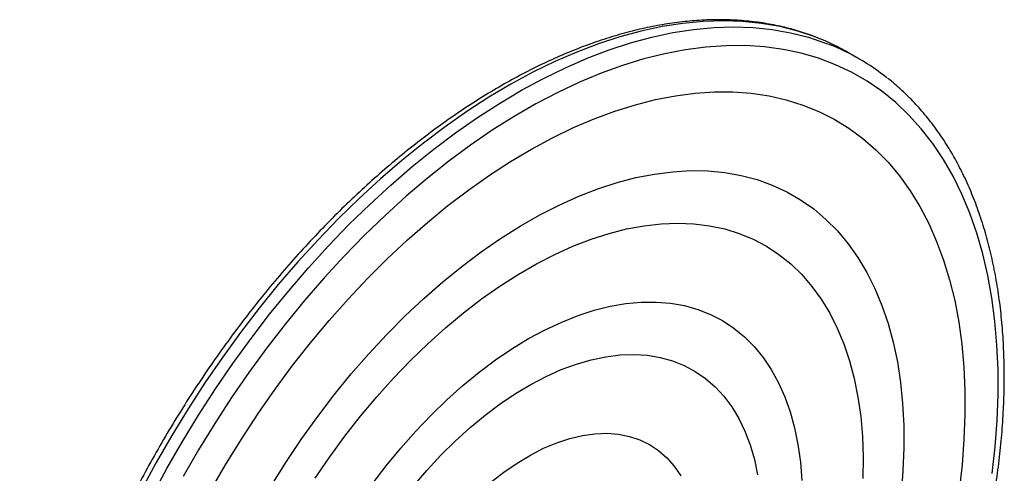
# Paper-space layout '_Isométrica' of a CAD drawing. Header units: millimetres. Extents: x -203 to 2, y -202 to 60.
# Tile 3 of 3: x -203 to 2, y -35 to 60. Entities that reach past the tile are written whole.
import ezdxf

# ---------------------------------------------------------------- set-up
doc = ezdxf.new("R2010")
doc.units = ezdxf.units.MM

psp = doc.layouts.new('_Isométrica')

# ---------------------------------------------------------------- linework, layer by layer
at = {"color": 7, "linetype": 'Continuous', "lineweight": 25}
psp.add_line((-28.14, 51.8), (-30.34, 53.07), dxfattribs=at)
at = {"color": 8, "linetype": 'Continuous', "lineweight": 25, "flags": 128}
for points in [[(-36.53, 56.07), (-37.31, 56.37), (-40.91, 57.58), (-44.63, 58.52), (-48.47, 59.2), (-52.43, 59.61), (-56.48, 59.74), (-60.63, 59.61), (-64.86, 59.21), (-69.17, 58.54), (-73.55, 57.6), (-77.98, 56.4), (-82.46, 54.94), (-86.99, 53.21), (-91.54, 51.23), (-96.11, 49), (-100.7, 46.52), (-105.29, 43.8), (-109.87, 40.84), (-114.43, 37.65), (-118.96, 34.23), (-123.46, 30.6), (-127.92, 26.77), (-132.32, 22.72), (-136.65, 18.49), (-140.91, 14.07), (-145.1, 9.48), (-149.19, 4.72), (-153.18, -0.19), (-157.07, -5.25), (-160.84, -10.44), (-164.48, -15.76), (-168, -21.19), (-171.38, -26.72), (-174.62, -32.35), (-177.7, -38.05)], [(-175.51, -39.31), (-172.43, -33.61), (-169.19, -27.99), (-165.81, -22.46), (-162.29, -17.02), (-158.65, -11.71), (-154.87, -6.51), (-150.99, -1.45), (-147, 3.46), (-142.9, 8.22), (-138.72, 12.81), (-134.46, 17.23), (-130.12, 21.46), (-125.72, 25.5), (-121.27, 29.34), (-116.77, 32.97), (-112.24, 36.38), (-107.67, 39.57), (-103.09, 42.53), (-98.51, 45.25), (-93.92, 47.73), (-89.35, 49.96), (-84.8, 51.95), (-80.27, 53.67), (-75.79, 55.14), (-71.36, 56.34), (-66.98, 57.27), (-62.67, 57.94), (-58.44, 58.35), (-54.29, 58.48), (-50.24, 58.34), (-46.28, 57.93), (-42.44, 57.26), (-38.72, 56.32), (-35.12, 55.11), (-34.24, 54.77)], [(-150.56, -37.02), (-147.49, -32.15), (-144.3, -27.39), (-140.97, -22.75), (-137.53, -18.24), (-133.97, -13.88), (-130.32, -9.69), (-126.58, -5.66), (-122.77, -1.81), (-118.88, 1.85), (-114.93, 5.3), (-110.94, 8.54), (-106.91, 11.57), (-102.85, 14.37), (-98.78, 16.93), (-94.71, 19.25), (-90.64, 21.32), (-86.59, 23.14), (-82.57, 24.7), (-78.58, 26), (-74.65, 27.03), (-70.78, 27.79), (-66.98, 28.28), (-63.27, 28.49), (-59.64, 28.44), (-56.12, 28.11), (-52.7, 27.51), (-49.41, 26.64), (-46.25, 25.5), (-43.22, 24.09), (-40.34, 22.43), (-37.61, 20.5), (-35.05, 18.33), (-32.65, 15.91), (-30.42, 13.25), (-28.38, 10.36), (-26.52, 7.24), (-24.85, 3.91), (-23.38, 0.37), (-22.11, -3.36), (-21.04, -7.29), (-20.17, -11.38), (-19.52, -15.65), (-19.07, -20.07), (-18.83, -24.63), (-18.81, -29.32), (-19, -34.13), (-19.39, -39.04)], [(-141.48, -35.65), (-138.45, -31.21), (-135.3, -26.89), (-132.03, -22.71), (-128.66, -18.68), (-125.2, -14.81), (-121.65, -11.11), (-118.03, -7.59), (-114.35, -4.28), (-110.61, -1.16), (-106.84, 1.74), (-103.04, 4.42), (-99.22, 6.86), (-95.4, 9.07), (-91.58, 11.04), (-87.78, 12.75), (-84, 14.21), (-80.27, 15.41), (-76.59, 16.35), (-72.96, 17.02), (-69.42, 17.42), (-65.95, 17.55), (-62.58, 17.41), (-59.31, 17.01), (-56.16, 16.33), (-53.12, 15.39), (-50.22, 14.19), (-47.46, 12.72), (-44.85, 11.01), (-42.4, 9.04), (-40.11, 6.82), (-37.99, 4.37), (-36.04, 1.69), (-34.28, -1.21), (-32.71, -4.33), (-31.33, -7.65), (-30.15, -11.17), (-29.16, -14.87), (-28.38, -18.74), (-27.81, -22.78), (-27.44, -26.96), (-27.29, -31.28), (-27.34, -35.73)], [(-129.61, -36.89), (-126.7, -33.06), (-123.68, -29.37), (-120.56, -25.83), (-117.36, -22.47), (-114.08, -19.29), (-110.75, -16.31), (-107.36, -13.54), (-103.94, -10.98), (-100.49, -8.64), (-97.03, -6.54), (-93.57, -4.68), (-90.13, -3.07), (-86.71, -1.72), (-83.33, -0.62), (-80, 0.21), (-76.74, 0.77), (-73.55, 1.07), (-70.44, 1.1), (-67.44, 0.85), (-64.54, 0.34), (-61.76, -0.43), (-59.11, -1.48), (-56.61, -2.78), (-54.25, -4.34), (-52.04, -6.15), (-50, -8.2), (-48.14, -10.49), (-46.45, -13), (-44.95, -15.73), (-43.64, -18.68), (-42.53, -21.81), (-41.61, -25.14), (-40.9, -28.64), (-40.39, -32.3), (-40.1, -36.11)], [(-121.07, -37.36), (-118.23, -34.03), (-115.3, -30.87), (-112.3, -27.89), (-109.23, -25.1), (-106.11, -22.51), (-102.95, -20.14), (-99.77, -17.99), (-96.58, -16.08), (-93.39, -14.42), (-90.22, -13), (-87.07, -11.84), (-83.98, -10.94), (-80.93, -10.3), (-77.96, -9.94), (-75.07, -9.84), (-72.28, -10.01), (-69.59, -10.45), (-67.03, -11.16), (-64.59, -12.13), (-62.29, -13.36), (-60.14, -14.85), (-58.15, -16.58), (-56.33, -18.56), (-54.68, -20.77), (-53.22, -23.2), (-51.94, -25.84), (-50.86, -28.69), (-49.98, -31.72), (-49.3, -34.93)], [(-104.88, -36.5), (-102.16, -34.38), (-99.41, -32.48), (-96.65, -30.82), (-93.89, -29.41), (-91.15, -28.25), (-88.45, -27.35), (-85.8, -26.72), (-83.21, -26.36), (-80.71, -26.27), (-78.31, -26.46), (-76.02, -26.92), (-73.85, -27.64), (-71.82, -28.64), (-69.94, -29.89), (-68.22, -31.39), (-66.67, -33.14), (-65.3, -35.12)]]:
    psp.add_lwpolyline(points, dxfattribs=at)
at = {"color": 7, "linetype": 'Continuous', "lineweight": 25, "flags": 128}
for points in [[(-0.44, -34.66), (0.18, -29.09), (0.6, -23.62), (0.81, -18.25), (0.8, -13), (0.59, -7.87), (0.16, -2.89), (-0.47, 1.95), (-1.31, 6.63), (-2.36, 11.14), (-3.61, 15.48), (-5.06, 19.62), (-6.71, 23.57), (-8.55, 27.31), (-10.58, 30.84), (-12.8, 34.15), (-15.2, 37.23), (-17.77, 40.07), (-20.52, 42.68), (-23.43, 45.04), (-26.5, 47.15), (-29.72, 49), (-33.09, 50.59), (-36.59, 51.92), (-40.23, 52.99), (-43.98, 53.79), (-47.85, 54.31), (-51.83, 54.57), (-55.91, 54.55), (-60.07, 54.27), (-64.32, 53.71), (-68.64, 52.88), (-73.01, 51.79), (-77.45, 50.43), (-81.92, 48.81), (-86.43, 46.93), (-90.96, 44.79), (-95.51, 42.4), (-100.06, 39.77), (-104.6, 36.9), (-109.13, 33.79), (-113.64, 30.46), (-118.11, 26.91), (-122.54, 23.14), (-126.92, 19.17), (-131.23, 15.01), (-135.48, 10.66), (-139.64, 6.13), (-143.71, 1.43), (-147.68, -3.43), (-151.55, -8.43), (-155.3, -13.57), (-158.93, -18.84), (-162.43, -24.22), (-165.79, -29.7), (-169.01, -35.28)], [(-163.09, -37.88), (-159.99, -32.53), (-156.74, -27.27), (-153.36, -22.12), (-149.84, -17.08), (-146.21, -12.17), (-142.46, -7.4), (-138.61, -2.78), (-134.66, 1.68), (-130.63, 5.97), (-126.52, 10.07), (-122.34, 13.99), (-118.11, 17.7), (-113.83, 21.21), (-109.51, 24.5), (-105.16, 27.57), (-100.8, 30.4), (-96.42, 33), (-92.05, 35.36), (-87.69, 37.46), (-83.35, 39.32), (-79.04, 40.91), (-74.78, 42.24), (-70.57, 43.31), (-66.42, 44.11), (-62.34, 44.65), (-58.34, 44.91), (-54.43, 44.9), (-50.62, 44.62), (-46.91, 44.07), (-43.32, 43.25), (-39.86, 42.17), (-36.53, 40.82), (-33.34, 39.21), (-30.29, 37.34), (-27.4, 35.22), (-24.67, 32.84), (-22.11, 30.23), (-19.72, 27.38), (-17.5, 24.3), (-15.47, 20.99), (-13.63, 17.47), (-11.99, 13.75), (-10.53, 9.82), (-9.28, 5.7), (-8.23, 1.4), (-7.39, -3.07), (-6.75, -7.69), (-6.32, -12.47), (-6.1, -17.39), (-6.09, -22.44), (-6.29, -27.6), (-6.69, -32.86), (-7.31, -38.22)]]:
    psp.add_lwpolyline(points, dxfattribs=at)
at = {"color": 7, "linetype": 'Continuous', "lineweight": 25}
for centre, radius, start, end in [((-54.2, 11.71), 47.75, 60.0094, 68.2785), ((-51.99, 10.49), 47.7, 51.5964, 68.1501)]:
    psp.add_arc(centre, radius, start, end, dxfattribs=at)
for points, knots in [([(-36.75, 56.17), (-37.87, 56.6), (-40.14, 57.45), (-43.69, 58.42), (-47.35, 59.18), (-51.12, 59.69), (-54.98, 59.96), (-58.93, 59.98), (-62.96, 59.76), (-67.06, 59.29), (-71.23, 58.58), (-75.45, 57.62), (-79.73, 56.42), (-84.04, 54.99), (-88.39, 53.31), (-92.76, 51.41), (-97.15, 49.27), (-101.54, 46.91), (-105.93, 44.33), (-110.31, 41.54), (-114.67, 38.53), (-119.01, 35.33), (-123.31, 31.92), (-127.57, 28.33), (-131.78, 24.55), (-135.93, 20.6), (-140.02, 16.47), (-144.04, 12.19), (-147.98, 7.75), (-151.83, 3.17), (-155.59, -1.55), (-159.24, -6.4), (-162.79, -11.36), (-166.23, -16.44), (-169.54, -21.61), (-172.73, -26.88), (-175.79, -32.23), (-178.71, -37.64), (-181.48, -43.12), (-184.11, -48.65), (-186.59, -54.22), (-188.9, -59.82), (-191.06, -65.44), (-193.04, -71.06), (-194.86, -76.69), (-196.51, -82.31), (-197.97, -87.9), (-199.26, -93.47), (-200.37, -98.99), (-201.29, -104.45), (-202.02, -109.86), (-202.57, -115.2), (-202.93, -120.45), (-203.09, -125.61), (-203.07, -130.67), (-202.85, -135.62), (-202.45, -140.44), (-201.85, -145.14), (-201.06, -149.7), (-200.08, -154.12), (-198.92, -158.37), (-197.57, -162.47), (-196.03, -166.39), (-194.32, -170.12), (-192.43, -173.67), (-190.36, -177.03), (-188.13, -180.18), (-185.74, -183.12), (-183.18, -185.85), (-180.76, -188.13), (-179.13, -189.41), (-178.45, -189.93)], [0, 0, 0, 0, 0.014193, 0.028548, 0.042923, 0.057323, 0.071752, 0.08621, 0.100697, 0.11521, 0.129747, 0.144303, 0.158876, 0.17346, 0.188054, 0.202654, 0.217259, 0.231865, 0.246472, 0.261077, 0.275681, 0.290283, 0.304883, 0.319479, 0.334073, 0.348665, 0.363253, 0.37784, 0.392424, 0.407006, 0.421586, 0.436165, 0.450743, 0.465319, 0.479895, 0.494471, 0.509046, 0.523621, 0.538197, 0.552774, 0.567351, 0.58193, 0.59651, 0.611091, 0.625675, 0.640261, 0.654849, 0.669441, 0.684035, 0.698632, 0.713232, 0.727836, 0.742443, 0.757053, 0.771665, 0.786279, 0.800895, 0.81551, 0.830123, 0.844731, 0.859333, 0.873925, 0.888503, 0.903065, 0.917605, 0.93212, 0.946607, 0.961064, 0.975491, 0.989889, 1, 1, 1, 1]), ([(-19.48, -98.77), (-19.01, -97.8), (-17.65, -95), (-15.51, -90.32), (-13.12, -84.73), (-10.89, -79.12), (-8.83, -73.5), (-6.93, -67.87), (-5.2, -62.25), (-3.65, -56.64), (-2.28, -51.06), (-1.09, -45.52), (-0.09, -40.03), (0.74, -34.59), (1.37, -29.22), (1.82, -23.93), (2.07, -18.73), (2.14, -13.62), (2.01, -8.62), (1.69, -3.73), (1.18, 1.03), (0.48, 5.65), (-0.41, 10.14), (-1.49, 14.47), (-2.75, 18.64), (-4.2, 22.64), (-5.83, 26.46), (-7.64, 30.1), (-9.63, 33.55), (-11.78, 36.79), (-14.1, 39.83), (-16.58, 42.66), (-19.22, 45.26), (-21.11, 46.96), (-22.16, 47.73), (-22.23, 47.78)], [0, 0, 0, 0, 0.016692, 0.04836, 0.080033, 0.111708, 0.143387, 0.17507, 0.206757, 0.23845, 0.270149, 0.301853, 0.333565, 0.365283, 0.397008, 0.42874, 0.460478, 0.492223, 0.523973, 0.555726, 0.58748, 0.619231, 0.650975, 0.682707, 0.714421, 0.746109, 0.777764, 0.809376, 0.840938, 0.872442, 0.903883, 0.935258, 0.966567, 0.997817, 1, 1, 1, 1])]:
    psp.add_open_spline(points, degree=3, knots=knots, dxfattribs=at)

doc.saveas('drawing.dxf')
